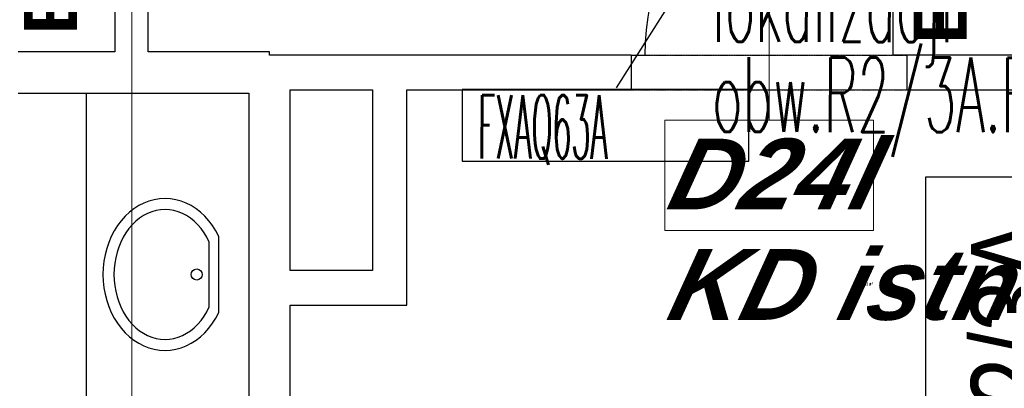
# Model space of a CAD drawing. Header units: millimetres. Extents: x -8838 to 31257, y -6224 to 3754.
# Tile 163 of 205: x 1399 to 1756, y -987 to -853. Entities that reach past the tile are written whole.
import ezdxf
from ezdxf.enums import TextEntityAlignment as Align

# ---------------------------------------------------------------- set-up
doc = ezdxf.new("R2010")
doc.units = ezdxf.units.MM
doc.header["$LTSCALE"] = 10
doc.header["$MEASUREMENT"] = 0
for name, pattern in [('rzut 2 pietra$0$ArchiTECH.PC 2. Line Type', [0.0025, 0.0015, -0.001]), ('rzut 2 pietra$0$ArchiTECH.PC 5. Line Type', [0.0053, 0.003, -0.001, 0.0003, -0.001]), ('rzut 2 pietra$0$ArchiTECH.PC Solid Line Type', [0]), ('SUFIT_2 PIETRO$0$ArchiTECH.PC 2. Line Type', [0.0025, 0.0015, -0.001]), ('SUFIT_2 PIETRO$0$ArchiTECH.PC Solid Line Type', [0])]:
    doc.linetypes.add(name, pattern=pattern)
doc.layers.get('0').update_dxf_attribs({"linetype": 'CONTINUOUS', "lineweight": 9})
for name, color, linetype, lineweight in [('_Etap_3_klimatyzator_w nowej_lokalizacji', 7, 'CONTINUOUS', 30), ('_Etap_3_opis', 7, 'CONTINUOUS', 30), ('_Etapy_opis', 7, 'CONTINUOUS', 18), ('EL_rozdzielnice', 71, 'CONTINUOUS', 30), ('IS_ARCH', 254, 'CONTINUOUS', 18)]:
    doc.layers.add(name, color=color, linetype=linetype, lineweight=lineweight)
for name, color, linetype in [('SUFIT_2 PIETRO$0$INWENTARYZACJA', 254, 'CONTINUOUS'), ('SUFIT_2 PIETRO$0$Layer79', 254, 'CONTINUOUS'), ('SUFIT_2 PIETRO$0$sciany projektowane', 254, 'CONTINUOUS'), ('SUFIT_2 PIETRO$0$SUFIT NOWY 39', 254, 'CONTINUOUS')]:
    doc.layers.add(name, color=color, linetype=linetype)
doc.layers.get('0').freeze()
doc.styles.add('ARIAL', font='arial.ttf')
doc.styles.add('romans1', font='simplex.shx', dxfattribs={"width": 0.8})
doc.styles.add('rzut 2 pietra$0$ArchiTECHStyle2', font='arialbd.ttf', dxfattribs={"height": 0.192})
doc.styles.add('rzut 2 pietra$0$ArchiTECHStyle4', font='arialbi.ttf', dxfattribs={"oblique": 15, "height": 0.256})

# ---------------------------------------------------------------- blocks, each defined once
blk = doc.blocks.new('jw_FXAQ63A')
blk.add_lwpolyline([(0, 0), (104, 0), (104, 26), (0, 26)], close=True)
at = {"style": 'romans1', "width": 0.35}
blk.add_text('FXAQ63A', height=23, rotation=359.9189, dxfattribs=at).set_placement((5.86, 1))

msp = doc.modelspace()

# ---------------------------------------------------------------- linework, layer by layer
at = {"layer": '_Etap_3_opis'}
msp.add_line((1615.79, -878.05), (1644.22, -833.24), dxfattribs=at)
at = {"layer": '_Etapy_opis', "color": 4}
msp.add_lwpolyline([(-776.25, 604.49), (-776.25, -3694.17), (2363.6, -3694.17), (2363.6, -1431.17), (1440, -1431.17), (1440, 604.49), (-776.25, 604.49)], dxfattribs=at)
at = {"layer": '_Etapy_opis', "color": 6}
msp.add_lwpolyline([(1440, 604.49), (1440, -1431.17), (7540.52, -1431.17), (7540.52, 604.49)], close=True, dxfattribs=at)
at = {"layer": 'EL_rozdzielnice', "ltscale": 60}
msp.add_lwpolyline([(1727.9, -910.26), (1787.81, -910.26), (1787.81, -1160.26), (1727.9, -1160.26)], close=True, dxfattribs=at)
at = {"layer": 'IS_ARCH', "linetype": 'rzut 2 pietra$0$ArchiTECH.PC 5. Line Type'}
msp.add_line((1440, 773.48), (1440, -3818.88), dxfattribs=at)
at = {"layer": 'IS_ARCH', "linetype": 'rzut 2 pietra$0$ArchiTECH.PC Solid Line Type'}
for p, q in [((1716.1, -866.25), (1716.1, -776.25)), ((1671.1, -889.75), (1671.1, -809.75)), ((1433.93, -842.52), (1433.93, -865)), ((1445.93, -865), (1445.93, -842.52)), ((1433.93, -865), (1398.8, -865)), ((1490, -865), (1445.93, -865)), ((1490, -866.25), (1490, -865)), ((1621.1, -866.25), (1490, -866.25)), ((1621.1, -866.25), (1621.1, -871.25)), ((1621.1, -866.25), (1626.1, -866.25)), ((1721.1, -866.25), (1716.1, -866.25)), ((1806.85, -866.25), (1721.1, -866.25)), ((1721.1, -866.25), (1721.1, -871.25)), ((1621.1, -871.25), (1621.1, -878.75)), ((1721.1, -871.25), (1721.1, -878.75)), ((1398.8, -880), (1439.93, -880)), ((1423.5, -880), (1423.5, -1184)), ((1439.93, -880), (1482.5, -880)), ((1482.5, -880), (1482.5, -1183.92)), ((1497.5, -878.75), (1527.26, -878.75)), ((1497.5, -944.2), (1497.5, -878.75)), ((1527.26, -878.75), (1527.26, -944.2)), ((1539.76, -878.75), (1621.1, -878.75)), ((1539.76, -956.7), (1539.76, -878.75)), ((1721.1, -878.75), (1793.15, -878.75)), ((1633.28, -929.75), (1633.28, -889.75)), ((1633.28, -889.75), (1708.92, -889.75)), ((1708.92, -889.75), (1708.92, -929.75)), ((1442.58, -920.73), (1440.84, -921.83)), ((1442.58, -920.73), (1440.84, -921.83)), ((1444.4, -919.81), (1442.58, -920.73)), ((1444.4, -919.81), (1442.58, -920.73)), ((1446.27, -919.09), (1444.4, -919.81)), ((1446.27, -919.09), (1444.4, -919.81)), ((1448.18, -918.57), (1446.27, -919.09)), ((1448.18, -918.57), (1446.27, -919.09)), ((1450.13, -918.25), (1448.18, -918.57)), ((1450.13, -918.25), (1448.18, -918.57)), ((1452.09, -918.15), (1450.13, -918.25)), ((1452.09, -918.15), (1450.13, -918.25)), ((1454.05, -918.25), (1452.09, -918.15)), ((1454.05, -918.25), (1452.09, -918.15)), ((1456, -918.57), (1454.05, -918.25)), ((1456, -918.57), (1454.05, -918.25)), ((1457.91, -919.09), (1456, -918.57)), ((1457.91, -919.09), (1456, -918.57)), ((1459.79, -919.81), (1457.91, -919.09)), ((1459.79, -919.81), (1457.91, -919.09)), ((1461.6, -920.73), (1459.79, -919.81)), ((1461.6, -920.73), (1459.79, -919.81)), ((1463.34, -921.83), (1461.6, -920.73)), ((1463.34, -921.83), (1461.6, -920.73)), ((1439.19, -923.12), (1437.63, -924.58)), ((1439.19, -923.12), (1437.63, -924.58)), ((1440.84, -921.83), (1439.19, -923.12)), ((1440.84, -921.83), (1439.19, -923.12)), ((1444.27, -924.35), (1442.84, -925.3)), ((1444.27, -924.35), (1442.84, -925.3)), ((1445.76, -923.57), (1444.27, -924.35)), ((1445.76, -923.57), (1444.27, -924.35)), ((1447.3, -922.95), (1445.76, -923.57)), ((1447.3, -922.95), (1445.76, -923.57)), ((1448.88, -922.51), (1447.3, -922.95)), ((1448.88, -922.51), (1447.3, -922.95)), ((1450.48, -922.24), (1448.88, -922.51)), ((1450.48, -922.24), (1448.88, -922.51)), ((1452.09, -922.15), (1450.48, -922.24)), ((1452.09, -922.15), (1450.48, -922.24)), ((1453.7, -922.24), (1452.09, -922.15)), ((1453.7, -922.24), (1452.09, -922.15)), ((1455.3, -922.51), (1453.7, -922.24)), ((1455.3, -922.51), (1453.7, -922.24)), ((1456.88, -922.95), (1455.3, -922.51)), ((1456.88, -922.95), (1455.3, -922.51)), ((1458.42, -923.57), (1456.88, -922.95)), ((1458.42, -923.57), (1456.88, -922.95)), ((1459.91, -924.35), (1458.42, -923.57)), ((1459.91, -924.35), (1458.42, -923.57)), ((1461.34, -925.3), (1459.91, -924.35)), ((1461.34, -925.3), (1459.91, -924.35)), ((1465, -923.12), (1463.34, -921.83)), ((1465, -923.12), (1463.34, -921.83)), ((1466.55, -924.58), (1465, -923.12)), ((1466.55, -924.58), (1465, -923.12)), ((1434.85, -927.97), (1433.66, -929.88)), ((1434.85, -927.97), (1433.66, -929.88)), ((1436.18, -926.2), (1434.85, -927.97)), ((1436.18, -926.2), (1434.85, -927.97)), ((1437.63, -924.58), (1436.18, -926.2)), ((1437.63, -924.58), (1436.18, -926.2)), ((1440.2, -927.65), (1439.01, -929.03)), ((1440.2, -927.65), (1439.01, -929.03)), ((1441.48, -926.4), (1440.2, -927.65)), ((1441.48, -926.4), (1440.2, -927.65)), ((1442.84, -925.3), (1441.48, -926.4)), ((1442.84, -925.3), (1441.48, -926.4)), ((1462.7, -926.4), (1461.34, -925.3)), ((1462.7, -926.4), (1461.34, -925.3)), ((1463.98, -927.65), (1462.7, -926.4)), ((1463.98, -927.65), (1462.7, -926.4)), ((1465.17, -929.03), (1463.98, -927.65)), ((1465.17, -929.03), (1463.98, -927.65)), ((1468, -926.2), (1466.55, -924.58)), ((1468, -926.2), (1466.55, -924.58)), ((1469.33, -927.97), (1468, -926.2)), ((1469.33, -927.97), (1468, -926.2)), ((1470.52, -929.88), (1469.33, -927.97)), ((1470.52, -929.88), (1469.33, -927.97)), ((1433.66, -929.88), (1432.6, -931.9)), ((1433.66, -929.88), (1432.6, -931.9)), ((1437.92, -930.54), (1436.94, -932.17)), ((1437.92, -930.54), (1436.94, -932.17)), ((1439.01, -929.03), (1437.92, -930.54)), ((1439.01, -929.03), (1437.92, -930.54)), ((1466.26, -930.54), (1465.17, -929.03)), ((1466.26, -930.54), (1465.17, -929.03)), ((1467.24, -932.17), (1466.26, -930.54)), ((1467.24, -932.17), (1466.26, -930.54)), ((1471.58, -931.9), (1470.52, -929.88)), ((1471.58, -931.9), (1470.52, -929.88)), ((1708.92, -929.75), (1633.28, -929.75)), ((1431.7, -934.03), (1430.95, -936.24)), ((1431.7, -934.03), (1430.95, -936.24)), ((1432.6, -931.9), (1431.7, -934.03)), ((1432.6, -931.9), (1431.7, -934.03)), ((1436.07, -933.9), (1435.32, -935.72)), ((1436.07, -933.9), (1435.32, -935.72)), ((1436.94, -932.17), (1436.07, -933.9)), ((1436.94, -932.17), (1436.07, -933.9)), ((1468.11, -933.9), (1467.24, -932.17)), ((1468.11, -933.9), (1467.24, -932.17)), ((1468.11, -957.4), (1468.11, -933.9)), ((1468.11, -933.9), (1468.11, -933.9)), ((1468.11, -957.4), (1468.11, -933.9)), ((1468.11, -933.9), (1468.11, -933.9)), ((1471.58, -959.4), (1471.58, -931.9)), ((1471.58, -931.9), (1471.58, -931.9)), ((1471.58, -959.4), (1471.58, -931.9)), ((1471.58, -931.9), (1471.58, -931.9)), ((1430.36, -938.53), (1429.93, -940.87)), ((1430.36, -938.53), (1429.93, -940.87)), ((1430.95, -936.24), (1430.36, -938.53)), ((1430.95, -936.24), (1430.36, -938.53)), ((1434.71, -937.61), (1434.22, -939.57)), ((1434.71, -937.61), (1434.22, -939.57)), ((1435.32, -935.72), (1434.71, -937.61)), ((1435.32, -935.72), (1434.71, -937.61)), ((1429.93, -940.87), (1429.68, -943.25)), ((1429.93, -940.87), (1429.68, -943.25)), ((1433.87, -941.57), (1433.66, -943.6)), ((1433.87, -941.57), (1433.66, -943.6)), ((1434.22, -939.57), (1433.87, -941.57)), ((1434.22, -939.57), (1433.87, -941.57)), ((1429.68, -943.25), (1429.59, -945.65)), ((1429.68, -943.25), (1429.59, -945.65)), ((1429.59, -945.65), (1429.68, -948.05)), ((1429.59, -945.65), (1429.68, -948.05)), ((1433.66, -943.6), (1433.59, -945.65)), ((1433.66, -943.6), (1433.59, -945.65)), ((1433.59, -945.65), (1433.66, -947.7)), ((1433.59, -945.65), (1433.66, -947.7)), ((1527.26, -944.2), (1497.5, -944.2)), ((1429.68, -948.05), (1429.93, -950.42)), ((1429.68, -948.05), (1429.93, -950.42)), ((1433.66, -947.7), (1433.87, -949.73)), ((1433.66, -947.7), (1433.87, -949.73)), ((1429.93, -950.42), (1430.36, -952.77)), ((1429.93, -950.42), (1430.36, -952.77)), ((1430.36, -952.77), (1430.95, -955.05)), ((1430.36, -952.77), (1430.95, -955.05)), ((1433.87, -949.73), (1434.22, -951.73)), ((1433.87, -949.73), (1434.22, -951.73)), ((1434.22, -951.73), (1434.71, -953.69)), ((1434.22, -951.73), (1434.71, -953.69)), ((1430.95, -955.05), (1431.7, -957.27)), ((1430.95, -955.05), (1431.7, -957.27)), ((1434.71, -953.69), (1435.32, -955.58)), ((1434.71, -953.69), (1435.32, -955.58)), ((1435.32, -955.58), (1436.07, -957.4)), ((1435.32, -955.58), (1436.07, -957.4)), ((1431.7, -957.27), (1432.6, -959.4)), ((1431.7, -957.27), (1432.6, -959.4)), ((1432.6, -959.4), (1433.66, -961.42)), ((1432.6, -959.4), (1433.66, -961.42)), ((1436.07, -957.4), (1436.94, -959.13)), ((1436.07, -957.4), (1436.94, -959.13)), ((1436.94, -959.13), (1437.92, -960.75)), ((1436.94, -959.13), (1437.92, -960.75)), ((1466.26, -960.75), (1467.24, -959.13)), ((1466.26, -960.75), (1467.24, -959.13)), ((1467.24, -959.13), (1468.11, -957.4)), ((1467.24, -959.13), (1468.11, -957.4)), ((1470.52, -961.42), (1471.58, -959.4)), ((1470.52, -961.42), (1471.58, -959.4)), ((1497.5, -1245), (1497.5, -956.7)), ((1497.5, -956.7), (1539.76, -956.7)), ((1433.66, -961.42), (1434.85, -963.33)), ((1433.66, -961.42), (1434.85, -963.33)), ((1434.85, -963.33), (1436.18, -965.09)), ((1434.85, -963.33), (1436.18, -965.09)), ((1437.92, -960.75), (1439.01, -962.27)), ((1437.92, -960.75), (1439.01, -962.27)), ((1439.01, -962.27), (1440.2, -963.65)), ((1439.01, -962.27), (1440.2, -963.65)), ((1440.2, -963.65), (1441.48, -964.9)), ((1440.2, -963.65), (1441.48, -964.9)), ((1462.7, -964.9), (1463.98, -963.65)), ((1462.7, -964.9), (1463.98, -963.65)), ((1463.98, -963.65), (1465.17, -962.27)), ((1463.98, -963.65), (1465.17, -962.27)), ((1465.17, -962.27), (1466.26, -960.75)), ((1465.17, -962.27), (1466.26, -960.75)), ((1468, -965.09), (1469.33, -963.33)), ((1468, -965.09), (1469.33, -963.33)), ((1469.33, -963.33), (1470.52, -961.42)), ((1469.33, -963.33), (1470.52, -961.42)), ((1436.18, -965.09), (1437.63, -966.72)), ((1436.18, -965.09), (1437.63, -966.72)), ((1437.63, -966.72), (1439.19, -968.18)), ((1437.63, -966.72), (1439.19, -968.18)), ((1441.48, -964.9), (1442.84, -966)), ((1441.48, -964.9), (1442.84, -966)), ((1442.84, -966), (1444.27, -966.95)), ((1442.84, -966), (1444.27, -966.95)), ((1444.27, -966.95), (1445.76, -967.73)), ((1444.27, -966.95), (1445.76, -967.73)), ((1458.42, -967.73), (1459.91, -966.95)), ((1458.42, -967.73), (1459.91, -966.95)), ((1459.91, -966.95), (1461.34, -966)), ((1459.91, -966.95), (1461.34, -966)), ((1461.34, -966), (1462.7, -964.9)), ((1461.34, -966), (1462.7, -964.9)), ((1465, -968.18), (1466.55, -966.72)), ((1465, -968.18), (1466.55, -966.72)), ((1466.55, -966.72), (1468, -965.09)), ((1466.55, -966.72), (1468, -965.09)), ((1439.19, -968.18), (1440.84, -969.46)), ((1439.19, -968.18), (1440.84, -969.46)), ((1440.84, -969.46), (1442.58, -970.57)), ((1440.84, -969.46), (1442.58, -970.57)), ((1442.58, -970.57), (1444.4, -971.49)), ((1442.58, -970.57), (1444.4, -971.49)), ((1445.76, -967.73), (1447.3, -968.35)), ((1445.76, -967.73), (1447.3, -968.35)), ((1447.3, -968.35), (1448.88, -968.79)), ((1447.3, -968.35), (1448.88, -968.79)), ((1448.88, -968.79), (1450.48, -969.06)), ((1448.88, -968.79), (1450.48, -969.06)), ((1450.48, -969.06), (1452.09, -969.15)), ((1450.48, -969.06), (1452.09, -969.15)), ((1452.09, -969.15), (1453.7, -969.06)), ((1452.09, -969.15), (1453.7, -969.06)), ((1453.7, -969.06), (1455.3, -968.79)), ((1453.7, -969.06), (1455.3, -968.79)), ((1455.3, -968.79), (1456.88, -968.35)), ((1455.3, -968.79), (1456.88, -968.35)), ((1456.88, -968.35), (1458.42, -967.73)), ((1456.88, -968.35), (1458.42, -967.73)), ((1459.79, -971.49), (1461.6, -970.57)), ((1459.79, -971.49), (1461.6, -970.57)), ((1461.6, -970.57), (1463.34, -969.46)), ((1461.6, -970.57), (1463.34, -969.46)), ((1463.34, -969.46), (1465, -968.18)), ((1463.34, -969.46), (1465, -968.18)), ((1444.4, -971.49), (1446.27, -972.21)), ((1444.4, -971.49), (1446.27, -972.21)), ((1446.27, -972.21), (1448.18, -972.73)), ((1446.27, -972.21), (1448.18, -972.73)), ((1448.18, -972.73), (1450.13, -973.04)), ((1448.18, -972.73), (1450.13, -973.04)), ((1450.13, -973.04), (1452.09, -973.15)), ((1450.13, -973.04), (1452.09, -973.15)), ((1452.09, -973.15), (1454.05, -973.04)), ((1452.09, -973.15), (1454.05, -973.04)), ((1454.05, -973.04), (1456, -972.73)), ((1454.05, -973.04), (1456, -972.73)), ((1456, -972.73), (1457.91, -972.21)), ((1456, -972.73), (1457.91, -972.21)), ((1457.91, -972.21), (1459.79, -971.49)), ((1457.91, -972.21), (1459.79, -971.49))]:
    msp.add_line(p, q, dxfattribs=at)
at = {"layer": 'IS_ARCH', "linetype": 'rzut 2 pietra$0$ArchiTECH.PC 2. Line Type'}
for p, q in [((1621.1, -866.25), (1721.1, -866.25)), ((1621.1, -878.75), (1721.1, -878.75))]:
    msp.add_line(p, q, dxfattribs=at)
at = {"layer": 'IS_ARCH', "linetype": 'rzut 2 pietra$0$ArchiTECH.PC Solid Line Type'}
msp.add_arc((1716.1, -866.25), 90, 90, 180, dxfattribs=at)
at = {"layer": 'SUFIT_2 PIETRO$0$INWENTARYZACJA', "linetype": 'SUFIT_2 PIETRO$0$ArchiTECH.PC Solid Line Type'}
for p, q in [((1716.05, -866.25), (1716.05, -776.25)), ((1433.93, -865), (1398.8, -865)), ((1621.05, -866.25), (1490, -866.25)), ((1621.05, -866.25), (1621.05, -871.25)), ((1621.05, -866.25), (1626.05, -866.25)), ((1721.05, -866.25), (1716.05, -866.25)), ((1807.5, -866.25), (1721.05, -866.25)), ((1721.05, -866.25), (1721.05, -871.25)), ((1621.05, -871.25), (1621.05, -878.75)), ((1721.05, -871.25), (1721.05, -878.75)), ((1398.8, -880), (1439.93, -880)), ((1497.5, -878.75), (1527.26, -878.75)), ((1527.26, -878.75), (1527.26, -944.2)), ((1539.76, -878.75), (1621.05, -878.75)), ((1539.76, -956.7), (1539.76, -878.75)), ((1721.05, -878.75), (1792.5, -878.75)), ((1442.58, -920.73), (1440.84, -921.83)), ((1442.58, -920.73), (1440.84, -921.83)), ((1444.4, -919.81), (1442.58, -920.73)), ((1444.4, -919.81), (1442.58, -920.73)), ((1446.27, -919.09), (1444.4, -919.81)), ((1446.27, -919.09), (1444.4, -919.81)), ((1448.18, -918.57), (1446.27, -919.09)), ((1448.18, -918.57), (1446.27, -919.09)), ((1450.13, -918.25), (1448.18, -918.57)), ((1450.13, -918.25), (1448.18, -918.57)), ((1452.09, -918.15), (1450.13, -918.25)), ((1452.09, -918.15), (1450.13, -918.25)), ((1454.05, -918.25), (1452.09, -918.15)), ((1454.05, -918.25), (1452.09, -918.15)), ((1456, -918.57), (1454.05, -918.25)), ((1456, -918.57), (1454.05, -918.25)), ((1457.91, -919.09), (1456, -918.57)), ((1457.91, -919.09), (1456, -918.57)), ((1459.79, -919.81), (1457.91, -919.09)), ((1459.79, -919.81), (1457.91, -919.09)), ((1461.6, -920.73), (1459.79, -919.81)), ((1461.6, -920.73), (1459.79, -919.81)), ((1463.34, -921.83), (1461.6, -920.73)), ((1463.34, -921.83), (1461.6, -920.73)), ((1439.19, -923.12), (1437.63, -924.58)), ((1439.19, -923.12), (1437.63, -924.58)), ((1440.84, -921.83), (1439.19, -923.12)), ((1440.84, -921.83), (1439.19, -923.12)), ((1444.27, -924.35), (1442.84, -925.3)), ((1444.27, -924.35), (1442.84, -925.3)), ((1445.76, -923.57), (1444.27, -924.35)), ((1445.76, -923.57), (1444.27, -924.35)), ((1447.3, -922.95), (1445.76, -923.57)), ((1447.3, -922.95), (1445.76, -923.57)), ((1448.88, -922.51), (1447.3, -922.95)), ((1448.88, -922.51), (1447.3, -922.95)), ((1450.48, -922.24), (1448.88, -922.51)), ((1450.48, -922.24), (1448.88, -922.51)), ((1452.09, -922.15), (1450.48, -922.24)), ((1452.09, -922.15), (1450.48, -922.24)), ((1453.7, -922.24), (1452.09, -922.15)), ((1453.7, -922.24), (1452.09, -922.15)), ((1455.3, -922.51), (1453.7, -922.24)), ((1455.3, -922.51), (1453.7, -922.24)), ((1456.88, -922.95), (1455.3, -922.51)), ((1456.88, -922.95), (1455.3, -922.51)), ((1458.42, -923.57), (1456.88, -922.95)), ((1458.42, -923.57), (1456.88, -922.95)), ((1459.91, -924.35), (1458.42, -923.57)), ((1459.91, -924.35), (1458.42, -923.57)), ((1461.34, -925.3), (1459.91, -924.35)), ((1461.34, -925.3), (1459.91, -924.35)), ((1465, -923.12), (1463.34, -921.83)), ((1465, -923.12), (1463.34, -921.83)), ((1466.55, -924.58), (1465, -923.12)), ((1466.55, -924.58), (1465, -923.12)), ((1434.85, -927.97), (1433.66, -929.88)), ((1434.85, -927.97), (1433.66, -929.88)), ((1436.18, -926.2), (1434.85, -927.97)), ((1436.18, -926.2), (1434.85, -927.97)), ((1437.63, -924.58), (1436.18, -926.2)), ((1437.63, -924.58), (1436.18, -926.2)), ((1440.2, -927.65), (1439.01, -929.03)), ((1440.2, -927.65), (1439.01, -929.03)), ((1441.48, -926.4), (1440.2, -927.65)), ((1441.48, -926.4), (1440.2, -927.65)), ((1442.84, -925.3), (1441.48, -926.4)), ((1442.84, -925.3), (1441.48, -926.4)), ((1462.7, -926.4), (1461.34, -925.3)), ((1462.7, -926.4), (1461.34, -925.3)), ((1463.98, -927.65), (1462.7, -926.4)), ((1463.98, -927.65), (1462.7, -926.4)), ((1465.17, -929.03), (1463.98, -927.65)), ((1465.17, -929.03), (1463.98, -927.65)), ((1468, -926.2), (1466.55, -924.58)), ((1468, -926.2), (1466.55, -924.58)), ((1469.33, -927.97), (1468, -926.2)), ((1469.33, -927.97), (1468, -926.2)), ((1470.52, -929.88), (1469.33, -927.97)), ((1470.52, -929.88), (1469.33, -927.97)), ((1433.66, -929.88), (1432.6, -931.9)), ((1433.66, -929.88), (1432.6, -931.9)), ((1437.92, -930.54), (1436.94, -932.17)), ((1437.92, -930.54), (1436.94, -932.17)), ((1439.01, -929.03), (1437.92, -930.54)), ((1439.01, -929.03), (1437.92, -930.54)), ((1466.26, -930.54), (1465.17, -929.03)), ((1466.26, -930.54), (1465.17, -929.03)), ((1467.24, -932.17), (1466.26, -930.54)), ((1467.24, -932.17), (1466.26, -930.54)), ((1471.58, -931.9), (1470.52, -929.88)), ((1471.58, -931.9), (1470.52, -929.88)), ((1431.7, -934.03), (1430.95, -936.24)), ((1431.7, -934.03), (1430.95, -936.24)), ((1432.6, -931.9), (1431.7, -934.03)), ((1432.6, -931.9), (1431.7, -934.03)), ((1436.07, -933.9), (1435.32, -935.72)), ((1436.07, -933.9), (1435.32, -935.72)), ((1436.94, -932.17), (1436.07, -933.9)), ((1436.94, -932.17), (1436.07, -933.9)), ((1468.11, -933.9), (1467.24, -932.17)), ((1468.11, -933.9), (1467.24, -932.17)), ((1468.11, -957.4), (1468.11, -933.9)), ((1468.11, -933.9), (1468.11, -933.9)), ((1468.11, -957.4), (1468.11, -933.9)), ((1468.11, -933.9), (1468.11, -933.9)), ((1471.58, -959.4), (1471.58, -931.9)), ((1471.58, -931.9), (1471.58, -931.9)), ((1471.58, -959.4), (1471.58, -931.9)), ((1471.58, -931.9), (1471.58, -931.9)), ((1430.36, -938.53), (1429.93, -940.87)), ((1430.36, -938.53), (1429.93, -940.87)), ((1430.95, -936.24), (1430.36, -938.53)), ((1430.95, -936.24), (1430.36, -938.53)), ((1434.71, -937.61), (1434.22, -939.57)), ((1434.71, -937.61), (1434.22, -939.57)), ((1435.32, -935.72), (1434.71, -937.61)), ((1435.32, -935.72), (1434.71, -937.61)), ((1429.93, -940.87), (1429.68, -943.25)), ((1429.93, -940.87), (1429.68, -943.25)), ((1433.87, -941.57), (1433.66, -943.6)), ((1433.87, -941.57), (1433.66, -943.6)), ((1434.22, -939.57), (1433.87, -941.57)), ((1434.22, -939.57), (1433.87, -941.57)), ((1429.68, -943.25), (1429.59, -945.65)), ((1429.68, -943.25), (1429.59, -945.65)), ((1429.59, -945.65), (1429.68, -948.05)), ((1429.59, -945.65), (1429.68, -948.05)), ((1433.66, -943.6), (1433.59, -945.65)), ((1433.66, -943.6), (1433.59, -945.65)), ((1433.59, -945.65), (1433.66, -947.7)), ((1433.59, -945.65), (1433.66, -947.7)), ((1527.26, -944.2), (1497.5, -944.2)), ((1429.68, -948.05), (1429.93, -950.42)), ((1429.68, -948.05), (1429.93, -950.42)), ((1433.66, -947.7), (1433.87, -949.73)), ((1433.66, -947.7), (1433.87, -949.73)), ((1429.93, -950.42), (1430.36, -952.77)), ((1429.93, -950.42), (1430.36, -952.77)), ((1430.36, -952.77), (1430.95, -955.05)), ((1430.36, -952.77), (1430.95, -955.05)), ((1433.87, -949.73), (1434.22, -951.73)), ((1433.87, -949.73), (1434.22, -951.73)), ((1434.22, -951.73), (1434.71, -953.69)), ((1434.22, -951.73), (1434.71, -953.69)), ((1430.95, -955.05), (1431.7, -957.27)), ((1430.95, -955.05), (1431.7, -957.27)), ((1434.71, -953.69), (1435.32, -955.58)), ((1434.71, -953.69), (1435.32, -955.58)), ((1435.32, -955.58), (1436.07, -957.4)), ((1435.32, -955.58), (1436.07, -957.4)), ((1431.7, -957.27), (1432.6, -959.4)), ((1431.7, -957.27), (1432.6, -959.4)), ((1432.6, -959.4), (1433.66, -961.42)), ((1432.6, -959.4), (1433.66, -961.42)), ((1436.07, -957.4), (1436.94, -959.13)), ((1436.07, -957.4), (1436.94, -959.13)), ((1436.94, -959.13), (1437.92, -960.75)), ((1436.94, -959.13), (1437.92, -960.75)), ((1466.26, -960.75), (1467.24, -959.13)), ((1466.26, -960.75), (1467.24, -959.13)), ((1467.24, -959.13), (1468.11, -957.4)), ((1467.24, -959.13), (1468.11, -957.4)), ((1470.52, -961.42), (1471.58, -959.4)), ((1470.52, -961.42), (1471.58, -959.4)), ((1497.5, -956.7), (1539.76, -956.7)), ((1433.66, -961.42), (1434.85, -963.33)), ((1433.66, -961.42), (1434.85, -963.33)), ((1434.85, -963.33), (1436.18, -965.09)), ((1434.85, -963.33), (1436.18, -965.09)), ((1437.92, -960.75), (1439.01, -962.27)), ((1437.92, -960.75), (1439.01, -962.27)), ((1439.01, -962.27), (1440.2, -963.65)), ((1439.01, -962.27), (1440.2, -963.65)), ((1440.2, -963.65), (1441.48, -964.9)), ((1440.2, -963.65), (1441.48, -964.9)), ((1462.7, -964.9), (1463.98, -963.65)), ((1462.7, -964.9), (1463.98, -963.65)), ((1463.98, -963.65), (1465.17, -962.27)), ((1463.98, -963.65), (1465.17, -962.27)), ((1465.17, -962.27), (1466.26, -960.75)), ((1465.17, -962.27), (1466.26, -960.75)), ((1468, -965.09), (1469.33, -963.33)), ((1468, -965.09), (1469.33, -963.33)), ((1469.33, -963.33), (1470.52, -961.42)), ((1469.33, -963.33), (1470.52, -961.42)), ((1436.18, -965.09), (1437.63, -966.72)), ((1436.18, -965.09), (1437.63, -966.72)), ((1437.63, -966.72), (1439.19, -968.18)), ((1437.63, -966.72), (1439.19, -968.18)), ((1441.48, -964.9), (1442.84, -966)), ((1441.48, -964.9), (1442.84, -966)), ((1442.84, -966), (1444.27, -966.95)), ((1442.84, -966), (1444.27, -966.95)), ((1444.27, -966.95), (1445.76, -967.73)), ((1444.27, -966.95), (1445.76, -967.73)), ((1458.42, -967.73), (1459.91, -966.95)), ((1458.42, -967.73), (1459.91, -966.95)), ((1459.91, -966.95), (1461.34, -966)), ((1459.91, -966.95), (1461.34, -966)), ((1461.34, -966), (1462.7, -964.9)), ((1461.34, -966), (1462.7, -964.9)), ((1465, -968.18), (1466.55, -966.72)), ((1465, -968.18), (1466.55, -966.72)), ((1466.55, -966.72), (1468, -965.09)), ((1466.55, -966.72), (1468, -965.09)), ((1439.19, -968.18), (1440.84, -969.46)), ((1439.19, -968.18), (1440.84, -969.46)), ((1440.84, -969.46), (1442.58, -970.57)), ((1440.84, -969.46), (1442.58, -970.57)), ((1442.58, -970.57), (1444.4, -971.49)), ((1442.58, -970.57), (1444.4, -971.49)), ((1445.76, -967.73), (1447.3, -968.35)), ((1445.76, -967.73), (1447.3, -968.35)), ((1447.3, -968.35), (1448.88, -968.79)), ((1447.3, -968.35), (1448.88, -968.79)), ((1448.88, -968.79), (1450.48, -969.06)), ((1448.88, -968.79), (1450.48, -969.06)), ((1450.48, -969.06), (1452.09, -969.15)), ((1450.48, -969.06), (1452.09, -969.15)), ((1452.09, -969.15), (1453.7, -969.06)), ((1452.09, -969.15), (1453.7, -969.06)), ((1453.7, -969.06), (1455.3, -968.79)), ((1453.7, -969.06), (1455.3, -968.79)), ((1455.3, -968.79), (1456.88, -968.35)), ((1455.3, -968.79), (1456.88, -968.35)), ((1456.88, -968.35), (1458.42, -967.73)), ((1456.88, -968.35), (1458.42, -967.73)), ((1459.79, -971.49), (1461.6, -970.57)), ((1459.79, -971.49), (1461.6, -970.57)), ((1461.6, -970.57), (1463.34, -969.46)), ((1461.6, -970.57), (1463.34, -969.46)), ((1463.34, -969.46), (1465, -968.18)), ((1463.34, -969.46), (1465, -968.18)), ((1444.4, -971.49), (1446.27, -972.21)), ((1444.4, -971.49), (1446.27, -972.21)), ((1446.27, -972.21), (1448.18, -972.73)), ((1446.27, -972.21), (1448.18, -972.73)), ((1448.18, -972.73), (1450.13, -973.04)), ((1448.18, -972.73), (1450.13, -973.04)), ((1450.13, -973.04), (1452.09, -973.15)), ((1450.13, -973.04), (1452.09, -973.15)), ((1452.09, -973.15), (1454.05, -973.04)), ((1452.09, -973.15), (1454.05, -973.04)), ((1454.05, -973.04), (1456, -972.73)), ((1454.05, -973.04), (1456, -972.73)), ((1456, -972.73), (1457.91, -972.21)), ((1456, -972.73), (1457.91, -972.21)), ((1457.91, -972.21), (1459.79, -971.49)), ((1457.91, -972.21), (1459.79, -971.49))]:
    msp.add_line(p, q, dxfattribs=at)
at = {"layer": 'SUFIT_2 PIETRO$0$INWENTARYZACJA', "linetype": 'SUFIT_2 PIETRO$0$ArchiTECH.PC 2. Line Type'}
for p, q in [((1621.05, -866.25), (1721.05, -866.25)), ((1621.05, -878.75), (1721.05, -878.75))]:
    msp.add_line(p, q, dxfattribs=at)
at = {"layer": 'SUFIT_2 PIETRO$0$INWENTARYZACJA', "linetype": 'SUFIT_2 PIETRO$0$ArchiTECH.PC Solid Line Type'}
msp.add_circle((1463.58, -945.65), 2, dxfattribs=at)
msp.add_circle((1463.58, -945.65), 2, dxfattribs=at)
msp.add_arc((1716.05, -866.25), 90, 90, 180, dxfattribs=at)
at = {"layer": 'SUFIT_2 PIETRO$0$Layer79', "linetype": 'SUFIT_2 PIETRO$0$ArchiTECH.PC Solid Line Type'}
msp.add_line((1423.5, -880), (1423.5, -1184), dxfattribs=at)
at = {"layer": 'SUFIT_2 PIETRO$0$sciany projektowane', "linetype": 'SUFIT_2 PIETRO$0$ArchiTECH.PC Solid Line Type'}
for p, q in [((1433.93, -830.52), (1433.93, -865)), ((1445.93, -865), (1445.93, -830.52)), ((1490, -865), (1445.93, -865)), ((1490, -866.25), (1490, -865)), ((1439.93, -880), (1482.5, -880)), ((1482.5, -880), (1482.5, -1183.92)), ((1497.5, -944.2), (1497.5, -878.75)), ((1497.5, -1245), (1497.5, -956.7))]:
    msp.add_line(p, q, dxfattribs=at)
at = {"layer": 'SUFIT_2 PIETRO$0$SUFIT NOWY 39', "linetype": 'SUFIT_2 PIETRO$0$ArchiTECH.PC Solid Line Type'}
for centre, radius, start, end in [((1705.64, -948.81), 0.0356, 90, 270), ((1705.87, -949.41), 0.0297, 180, 0), ((1706.12, -948.81), 0.0352, 270, 90), ((1706.24, -948.81), 0.031, 0, 180), ((1706.24, -949.41), 0.0316, 180, 0), ((1706.68, -948.81), 0.0309, 0, 180), ((1706.68, -949.41), 0.0309, 180, 0), ((1707.51, -948.8), 0.0263, 91.1404, 180), ((1707.52, -949.41), 0.0333, 180, 0), ((1707.77, -948.95), 0.106, 283.851, 76.149), ((1707.76, -948.95), 0.18, 285.8021, 74.1979), ((1707.93, -949.39), 0.0334, 210.712, 31.5947), ((1708.09, -948.81), 0.0299, 26.0129, 153.9871), ((1708.1, -949.41), 0.0298, 180, 0), ((1708.54, -948.81), 0.0307, 0, 180), ((1708.55, -949.4), 0.03, 205.583, 334.417)]:
    msp.add_arc(centre, radius, start, end, dxfattribs=at)

# ---------------------------------------------------------------- block references
at = {"layer": '_Etap_3_klimatyzator_w nowej_lokalizacji'}
msp.add_blockref('jw_FXAQ63A', (1559.76, -904.68), dxfattribs=at)

# ---------------------------------------------------------------- texts
at = {"layer": '_Etap_3_opis', "style": 'romans1', "width": 0.5}
for s, p in [('lokalizacji', (1650.44, -861.4)), ('obw.R2/3A.F2.19', (1650.44, -894.01))]:
    msp.add_text(s, height=27, rotation=359.9189, dxfattribs=at).set_placement(p)
at = {"layer": 'EL_rozdzielnice', "ltscale": 60, "style": 'ARIAL', "width": 0.8}
msp.add_text('R2/3A, TK2/3A', height=30, rotation=90, dxfattribs=at).set_placement((1759.31, -1037.2), align=Align.MIDDLE_CENTER)
at = {"layer": 'IS_ARCH', "style": 'rzut 2 pietra$0$ArchiTECHStyle2'}
for p in [(1425.94, -858.76), (1748.47, -862.22)]:
    msp.add_text('EI30', height=19.2, rotation=90, dxfattribs=at).set_placement(p, align=Align.BOTTOM_LEFT)
at = {"layer": 'IS_ARCH', "style": 'rzut 2 pietra$0$ArchiTECHStyle4', "oblique": 15}
for s, p in [('D24l', (1633.28, -929.75)), ('KD istn', (1633.28, -969.75))]:
    msp.add_text(s, height=25.6, dxfattribs=at).set_placement(p, align=Align.BOTTOM_LEFT)

doc.saveas('drawing.dxf')
